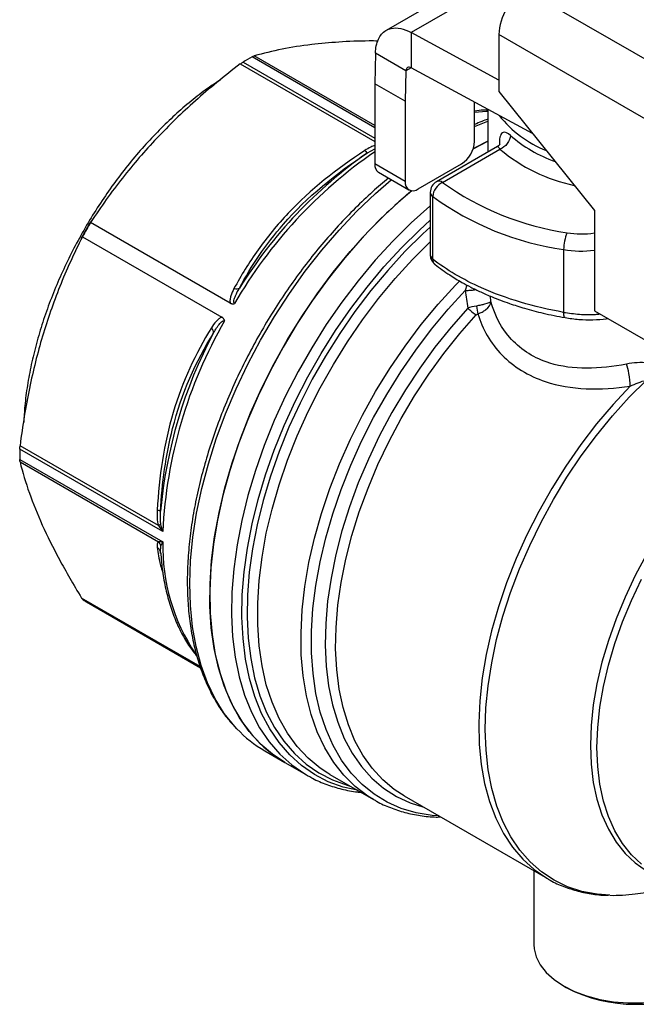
# Model space of a CAD drawing. Header units: inches. Extents: x 0.7 to 32.2, y 0.7 to 24.8.
# Tile 11 of 14: x 24.9 to 26.9, y 19.8 to 22.9. Entities that reach past the tile are written whole.
import ezdxf

# ---------------------------------------------------------------- set-up
doc = ezdxf.new("R2010")
doc.units = ezdxf.units.IN
doc.header["$LTSCALE"] = 3
doc.header["$MEASUREMENT"] = 0

msp = doc.modelspace()

# ---------------------------------------------------------------- linework, layer by layer
for p, q in [((26.562, 23.1118), (26.173, 22.8872)), ((26.439, 23.094), (26.0929, 22.8942)), ((26.5379, 23.0254), (27.1086, 22.696)), ((26.4544, 22.7345), (26.173, 22.8872)), ((26.173, 22.8872), (26.173, 22.7747)), ((27.0251, 22.5513), (26.4544, 22.8808)), ((26.4544, 22.8808), (26.4544, 22.6978)), ((25.6342, 22.7927), (26.0563, 22.549)), ((26.0563, 22.5823), (25.663, 22.8093)), ((26.0563, 22.5896), (25.6702, 22.8125)), ((26.0589, 22.8213), (26.0563, 22.7234)), ((26.1563, 22.7651), (26.0589, 22.8213)), ((25.6252, 22.7866), (26.0563, 22.5377)), ((26.1563, 22.7651), (26.1537, 22.6672)), ((26.173, 22.7747), (26.1563, 22.7651)), ((26.5624, 22.5635), (26.173, 22.7747)), ((26.1537, 22.6672), (26.0563, 22.7234)), ((26.0563, 22.7234), (26.0563, 22.4662)), ((26.4544, 22.6978), (26.7607, 22.3168)), ((26.1537, 22.6672), (26.1537, 22.41)), ((26.3764, 22.5385), (26.3764, 22.6644)), ((26.419, 22.6413), (26.419, 22.5042)), ((26.3764, 22.5856), (26.419, 22.6033)), ((26.033, 22.5014), (26.0563, 22.5141)), ((26.4496, 22.5218), (26.2542, 22.409)), ((26.2739, 22.4071), (26.4579, 22.5133)), ((26.4561, 22.5323), (26.4561, 22.527)), ((26.1537, 22.41), (26.0563, 22.4662)), ((26.1955, 22.3859), (26.3347, 22.4662)), ((26.0685, 22.4392), (26.1659, 22.3829)), ((26.2345, 22.3749), (26.2345, 22.1745)), ((26.2422, 22.161), (26.2422, 22.3614)), ((26.7607, 22.3168), (26.7607, 21.9953)), ((25.5926, 22.0201), (25.1452, 22.2784)), ((25.1188, 22.2328), (25.5663, 21.9745)), ((26.6621, 22.1915), (26.6621, 21.9903)), ((26.352, 22.0778), (26.3468, 22.0601)), ((26.4291, 22.0248), (26.4271, 22.0422)), ((26.7607, 21.9953), (27.0933, 21.8033)), ((25.3625, 21.3068), (24.9188, 21.5629)), ((25.3766, 21.2873), (24.9179, 21.5521)), ((24.9179, 21.5189), (25.3766, 21.2541)), ((24.9188, 21.511), (25.3625, 21.2549)), ((25.3685, 21.224), (25.3693, 21.2222)), ((25.3696, 21.2173), (25.3698, 21.221)), ((25.3698, 21.221), (25.3707, 21.2416)), ((25.3699, 21.2192), (25.3717, 21.1988)), ((25.4967, 20.8546), (25.1164, 21.0742)), ((25.4979, 20.8512), (25.1218, 21.0683)), ((25.1319, 21.0623), (25.498, 20.8509)), ((25.7039, 20.5843), (25.7679, 20.5473)), ((25.7679, 20.5473), (25.8376, 20.5071)), ((25.8376, 20.5071), (25.8441, 20.5035)), ((25.9128, 20.5092), (25.9059, 20.5133)), ((25.9128, 20.5092), (26.0522, 20.4287)), ((26.1511, 20.4398), (26.1418, 20.4453)), ((26.1511, 20.4398), (26.6099, 20.1749)), ((26.5666, 20.1999), (26.5666, 19.9636)), ((26.6099, 20.1749), (26.6123, 20.1736)), ((26.8916, 20.126), (26.9874, 20.139)), ((26.6617, 19.831), (26.6701, 19.8262))]:
    msp.add_line(p, q)
at = {"flags": 128}
for points in [[(26.3764, 22.6324), (26.4146, 22.6355), (26.419, 22.6357)], [(26.419, 22.5387), (26.3797, 22.5188), (26.3721, 22.5147)], [(26.3721, 22.5147), (26.3991, 22.5289), (26.419, 22.5387)], [(25.6142, 20.6553), (25.6072, 20.6629), (25.574, 20.7045), (25.5449, 20.7511), (25.52, 20.8025), (25.4995, 20.8585), (25.4835, 20.9186), (25.4721, 20.9826), (25.4654, 21.05), (25.4633, 21.1206), (25.466, 21.1938), (25.4733, 21.2693), (25.4853, 21.3466), (25.5018, 21.4254), (25.5229, 21.5051), (25.5483, 21.5852), (25.5779, 21.6654), (25.6116, 21.7452), (25.6491, 21.8241), (25.6903, 21.9016), (25.7348, 21.9774), (25.7826, 22.0509), (25.8332, 22.1218), (25.8863, 22.1897), (25.9418, 22.2541), (25.9992, 22.3147), (26.0583, 22.3712), (26.1094, 22.4156)], [(26.1754, 22.3802), (26.1335, 22.3443), (26.0742, 22.2886), (26.0164, 22.2288), (25.9606, 22.165), (25.907, 22.0978), (25.8559, 22.0275), (25.8076, 21.9544), (25.7624, 21.879), (25.7206, 21.8018), (25.6824, 21.7231), (25.6479, 21.6435), (25.6176, 21.5633), (25.5913, 21.4831), (25.5695, 21.4033), (25.5521, 21.3243), (25.5392, 21.2467), (25.531, 21.1708), (25.5275, 21.0971), (25.5287, 21.026), (25.5345, 20.958), (25.5451, 20.8933), (25.5602, 20.8325), (25.5799, 20.7757), (25.6039, 20.7234), (25.6322, 20.6759), (25.6647, 20.6334), (25.701, 20.5961), (25.7411, 20.5644), (25.7679, 20.5473)], [(26.2345, 22.3312), (26.2334, 22.3302), (26.1734, 22.2768), (26.1148, 22.219), (26.0579, 22.1571), (26.0032, 22.0916), (25.9508, 22.0228), (25.901, 21.951), (25.8543, 21.8767), (25.8107, 21.8004), (25.7707, 21.7224), (25.7343, 21.6432), (25.7019, 21.5632), (25.6736, 21.483), (25.6495, 21.4029), (25.6299, 21.3235), (25.6147, 21.2451), (25.6042, 21.1683), (25.5983, 21.0934), (25.5972, 21.021), (25.6007, 20.9514), (25.6089, 20.885), (25.6217, 20.8222), (25.6392, 20.7633), (25.661, 20.7088), (25.6872, 20.6588), (25.7176, 20.6138), (25.752, 20.5738), (25.7903, 20.5393), (25.8321, 20.5104), (25.8376, 20.5071)], [(26.0013, 20.4581), (25.955, 20.4686), (25.9073, 20.4857), (25.8627, 20.5087), (25.8214, 20.5373), (25.7836, 20.5714), (25.7496, 20.6108), (25.7196, 20.6554), (25.6937, 20.7047), (25.6721, 20.7586), (25.6549, 20.8168), (25.6422, 20.8788), (25.6341, 20.9444), (25.6306, 21.0132), (25.6317, 21.0848), (25.6375, 21.1588), (25.6479, 21.2347), (25.6629, 21.3121), (25.6823, 21.3906), (25.7061, 21.4697), (25.7341, 21.549), (25.7661, 21.628), (25.802, 21.7062), (25.8416, 21.7833), (25.8846, 21.8588), (25.9308, 21.9321), (25.9799, 22.0031), (26.0317, 22.0711), (26.0859, 22.1358), (26.142, 22.1969), (26.1999, 22.2541), (26.2345, 22.2856)], [(25.1447, 22.2801), (25.1209, 22.2392), (25.1144, 22.2275)], [(26.2345, 22.2635), (26.2106, 22.2416), (26.1533, 22.1851), (26.0978, 22.1246), (26.0442, 22.0605), (25.9929, 21.9932), (25.9443, 21.923), (25.8986, 21.8503), (25.856, 21.7756), (25.8168, 21.6993), (25.7813, 21.6219), (25.7496, 21.5437), (25.7219, 21.4652), (25.6983, 21.3869), (25.6791, 21.3092), (25.6643, 21.2326), (25.654, 21.1575), (25.6483, 21.0843), (25.6471, 21.0134), (25.6506, 20.9453), (25.6586, 20.8804), (25.6711, 20.819), (25.6882, 20.7614), (25.7096, 20.708), (25.7352, 20.6592), (25.7649, 20.6151), (25.7986, 20.5761), (25.836, 20.5423), (25.8769, 20.514), (25.921, 20.4913), (25.9683, 20.4743), (25.9776, 20.4718)], [(25.7679, 20.5473), (25.7282, 20.5737), (25.6892, 20.6072), (25.6541, 20.6461), (25.6229, 20.6902), (25.5959, 20.7393), (25.5732, 20.793), (25.555, 20.8511), (25.5413, 20.9131), (25.5322, 20.9789), (25.5278, 21.048), (25.5281, 21.1199), (25.5331, 21.1943), (25.5427, 21.2708), (25.557, 21.3489), (25.5758, 21.4282), (25.5991, 21.5081), (25.6266, 21.5884), (25.6583, 21.6684), (25.6939, 21.7478), (25.7333, 21.8261), (25.7762, 21.9028), (25.8224, 21.9775), (25.8715, 22.0497), (25.9235, 22.1192), (25.9778, 22.1854), (26.0343, 22.2479)], [(25.9059, 20.5133), (25.8815, 20.5294), (25.8428, 20.5612), (25.8078, 20.5985), (25.7768, 20.6409), (25.7498, 20.6882), (25.7271, 20.7402), (25.7087, 20.7965), (25.6949, 20.8568), (25.6856, 20.9208), (25.681, 20.9881), (25.681, 21.0583), (25.6856, 21.131), (25.6949, 21.2057), (25.7087, 21.282), (25.7271, 21.3595), (25.7498, 21.4378), (25.7768, 21.5162), (25.8078, 21.5945), (25.8428, 21.6721), (25.8815, 21.7485), (25.9236, 21.8235), (25.969, 21.8963), (26.0173, 21.9668), (26.0683, 22.0344), (26.1217, 22.0987), (26.1772, 22.1595), (26.2344, 22.2162), (26.2345, 22.2163)], [(26.0522, 20.4287), (26.0343, 20.4397), (25.994, 20.4701), (25.9574, 20.5061), (25.9248, 20.5475), (25.8963, 20.594), (25.8721, 20.6453), (25.8524, 20.7012), (25.8372, 20.7613), (25.8267, 20.8253), (25.8209, 20.8927), (25.8199, 20.9632), (25.8237, 21.0363), (25.8322, 21.1115), (25.8454, 21.1886), (25.8632, 21.2668), (25.8856, 21.3459), (25.9123, 21.4254), (25.9432, 21.5046), (25.9782, 21.5833), (26.017, 21.6608), (26.0593, 21.7368), (26.105, 21.8108), (26.1538, 21.8823), (26.2053, 21.9509), (26.2592, 22.0162), (26.3153, 22.0777), (26.3289, 22.0917)], [(26.262, 20.3758), (26.2405, 20.3774), (26.1897, 20.3856), (26.1415, 20.3997), (26.0963, 20.4196), (26.0542, 20.4453), (26.0157, 20.4765), (25.9808, 20.5132), (25.9497, 20.555), (25.9228, 20.6017), (25.9001, 20.6531), (25.8817, 20.7088), (25.8678, 20.7686), (25.8585, 20.832), (25.8538, 20.8987), (25.8537, 20.9683), (25.8582, 21.0404), (25.8674, 21.1145), (25.8811, 21.1902), (25.8993, 21.2671), (25.9219, 21.3447), (25.9487, 21.4226), (25.9795, 21.5002), (26.0143, 21.5772), (26.0527, 21.653), (26.0947, 21.7273), (26.1398, 21.7996), (26.1878, 21.8694), (26.2386, 21.9363), (26.2916, 22), (26.3468, 22.0601)], [(26.3544, 22.0042), (26.3009, 21.9433), (26.2495, 21.879), (26.2006, 21.8116), (26.1545, 21.7415), (26.1115, 21.6692), (26.0719, 21.5951), (26.0358, 21.5196), (26.0035, 21.4433), (25.9753, 21.3665), (25.9512, 21.2897), (25.9314, 21.2135), (25.9161, 21.1383), (25.9053, 21.0645), (25.8991, 20.9926), (25.8976, 20.923), (25.9007, 20.8562), (25.9084, 20.7925), (25.9207, 20.7324), (25.9376, 20.6762), (25.9588, 20.6243), (25.9843, 20.5769), (26.0139, 20.5344), (26.0475, 20.4971), (26.0848, 20.4651), (26.1256, 20.4386), (26.1696, 20.4179), (26.2135, 20.4037)], [(26.1418, 20.4453), (26.119, 20.4607), (26.0818, 20.492), (26.0482, 20.5286), (26.0186, 20.5703), (25.993, 20.6169), (25.9717, 20.668), (25.9547, 20.7234), (25.9423, 20.7827), (25.9343, 20.8456), (25.931, 20.9117), (25.9323, 20.9805), (25.9382, 21.0516), (25.9487, 21.1246), (25.9637, 21.1991), (25.9832, 21.2746), (26.0069, 21.3506), (26.0348, 21.4266), (26.0666, 21.5023), (26.1023, 21.5771), (26.1415, 21.6505), (26.184, 21.7222), (26.2296, 21.7916), (26.278, 21.8584), (26.3289, 21.9221), (26.382, 21.9824)], [(26.8755, 21.7539), (26.8204, 21.6951), (26.7674, 21.6325), (26.7167, 21.5665), (26.6687, 21.4975), (26.6237, 21.426), (26.582, 21.3523), (26.5438, 21.2771), (26.5094, 21.2007), (26.4791, 21.1236), (26.4529, 21.0463), (26.4311, 20.9694), (26.4138, 20.8932), (26.4011, 20.8184), (26.3931, 20.7453), (26.3898, 20.6744), (26.3913, 20.6062), (26.3976, 20.5411), (26.4086, 20.4795), (26.4242, 20.4218), (26.4443, 20.3684), (26.4689, 20.3195), (26.4978, 20.2756), (26.5307, 20.2369), (26.5675, 20.2037), (26.6079, 20.1761), (26.6099, 20.1749)], [(26.8103, 20.1215), (26.7698, 20.1246), (26.7208, 20.1338), (26.6746, 20.149), (26.6313, 20.1699), (26.5913, 20.1965), (26.5548, 20.2286), (26.522, 20.266), (26.4932, 20.3084), (26.4685, 20.3557), (26.448, 20.4075), (26.4319, 20.4635), (26.4204, 20.5233), (26.4133, 20.5866), (26.4109, 20.653), (26.4131, 20.7221), (26.4199, 20.7934), (26.4313, 20.8665), (26.4472, 20.941), (26.4675, 21.0164), (26.492, 21.0922), (26.5206, 21.168), (26.5532, 21.2433), (26.5896, 21.3175), (26.6294, 21.3904), (26.6726, 21.4614), (26.7187, 21.53), (26.7675, 21.5959), (26.8188, 21.6587), (26.8721, 21.7179), (26.9273, 21.7732)], [(26.9283, 21.2136), (26.8919, 21.1463), (26.8592, 21.0777), (26.8303, 21.0082), (26.8055, 20.9384), (26.7849, 20.8688), (26.7687, 20.7999), (26.7571, 20.7322), (26.7501, 20.6662), (26.7477, 20.6024), (26.7501, 20.5414), (26.7571, 20.4835), (26.7687, 20.4292), (26.7849, 20.379), (26.8055, 20.3331), (26.8303, 20.2919), (26.8592, 20.2558), (26.8919, 20.225), (26.9283, 20.1998)], [(26.9119, 20.2208), (26.8794, 20.2514), (26.8508, 20.2873), (26.8262, 20.3281), (26.8058, 20.3736), (26.7897, 20.4235), (26.7782, 20.4774), (26.7712, 20.5348), (26.7689, 20.5954), (26.7712, 20.6586), (26.7782, 20.7241), (26.7897, 20.7913), (26.8058, 20.8596), (26.8262, 20.9287), (26.8508, 20.998), (26.8794, 21.0669), (26.9119, 21.135)], [(26.5666, 19.9636), (26.5675, 19.9502), (26.5741, 19.9237), (26.5871, 19.898), (26.6064, 19.8737), (26.6314, 19.8512), (26.6618, 19.831), (26.6968, 19.8135), (26.7358, 19.799), (26.7779, 19.7879), (26.8224, 19.7803), (26.8683, 19.7765), (26.9146, 19.7765), (26.9605, 19.7803), (27.0049, 19.7879), (27.0471, 19.799), (27.0861, 19.8135), (27.1211, 19.831), (27.1515, 19.8512), (27.1765, 19.8737), (27.1814, 19.8791)]]:
    msp.add_lwpolyline(points, dxfattribs=at)
for centre, radius, start, end in [((26.6358, 22.8725), 0.1815, 122.6055, 177.3945), ((26.1355, 21.9574), 0.9742, 119.0198, 120.9748), ((26.738, 22.8434), 0.3593, 218.1671, 248.4203), ((26.2858, 22.5427), 0.0908, 302.6055, 357.3945), ((26.7832, 22.8917), 0.4437, 228.8583, 250.4369), ((26.8106, 22.9348), 0.5496, 230.0778, 257.9564), ((26.9112, 21.264), 1.5069, 124.5636, 149.9509), ((26.8899, 21.2785), 1.4933, 125.0212, 148.0779), ((26.0844, 22.4626), 0.0283, 172.7442, 235.9436), ((27.1833, 21.1641), 1.5795, 129.6515, 136.6713), ((26.1792, 22.4058), 0.0258, 170.786, 309.2033), ((26.2739, 22.3749), 0.0394, 119.9973, 180), ((26.296, 22.3579), 0.0539, 114.2143, 176.2837), ((26.2624, 22.391), 0.0198, 54.3824, 114.3071), ((26.8018, 23.1373), 0.9011, 234.1353, 261.8002), ((26.2519, 22.3759), 0.0174, 183.11, 236.2844), ((26.7972, 23.1291), 0.9473, 234.1353, 261.8002), ((26.6818, 21.3609), 1.7897, 149.1567, 150.8433), ((26.7995, 22.1911), 0.1374, 156.7152, 179.8497), ((26.718, 22.5097), 0.268, 260.3876, 279.1469), ((26.7181, 22.5232), 0.3364, 260.4181, 277.2695), ((26.2739, 22.1745), 0.0394, 180, 232.0688), ((26.2519, 22.1754), 0.0174, 183.11, 236.2844), ((26.869, 21.2166), 1.494, 150.0286, 177.287), ((26.8574, 21.2217), 1.4935, 151.9225, 174.9773), ((25.8922, 21.5355), 0.9744, 179.0226, 180.9774), ((25.9953, 21.2404), 0.6188, 178.7271, 213.9284), ((25.3042, 21.3607), 0.3446, 238.0402, 240.0026), ((25.9025, 20.9273), 0.3963, 223.3359, 239.9269), ((26.8238, 20.6126), 0.4913, 268.4253, 277.9227), ((26.8914, 20.251), 0.4791, 242.4798, 297.5202)]:
    msp.add_arc(centre, radius, start, end)
for points, knots in [([(26.0589, 22.8213), (26.059, 22.8298), (26.0598, 22.8377), (26.0644, 22.8601), (26.0701, 22.8727), (26.0866, 22.8917), (26.0971, 22.8979), (26.1187, 22.9025), (26.1289, 22.9024), (26.1505, 22.8979), (26.1617, 22.8935), (26.173, 22.8872)], [0, 0, 0, 0, 0.0780063, 0.0780063, 0.2343114, 0.2343114, 0.3906085, 0.3906085, 0.5102459, 0.5102459, 0.6298829, 0.6298829, 0.6298829, 0.6298829]), ([(26.0664, 22.8602), (26.057, 22.8602), (26.0131, 22.8606), (25.9415, 22.8573), (25.8472, 22.8491), (25.7551, 22.8349), (25.6991, 22.8201), (25.6702, 22.8125)], [0, 0, 0, 0, 0.058516, 0.273205, 0.482965, 0.7337, 1, 1, 1, 1]), ([(25.6252, 22.7866), (25.5729, 22.7468), (25.5255, 22.7078), (25.4372, 22.6292), (25.3963, 22.5896), (25.319, 22.5078), (25.2826, 22.4656), (25.2123, 22.3764), (25.1785, 22.3293), (25.1452, 22.2784)], [0, 0, 0, 0, 0.25, 0.25, 0.5, 0.5, 0.75, 0.75, 1, 1, 1, 1]), ([(26.173, 22.7747), (26.1709, 22.7756), (26.1689, 22.7761), (26.1651, 22.7762), (26.1633, 22.7758), (26.1602, 22.774), (26.159, 22.7727), (26.1571, 22.7693), (26.1565, 22.7673), (26.1563, 22.7651)], [0, 0, 0, 0, 0.01985695, 0.01985695, 0.03970369, 0.03970369, 0.05955043, 0.05955043, 0.07942108, 0.07942108, 0.07942108, 0.07942108]), ([(25.5622, 22.7359), (25.5502, 22.7281), (25.5205, 22.7089), (25.4736, 22.6731), (25.4219, 22.6293), (25.3714, 22.5814), (25.3223, 22.5299), (25.275, 22.4751), (25.2298, 22.4172), (25.1868, 22.3566), (25.1464, 22.2937), (25.1089, 22.2289), (25.0744, 22.1626), (25.0432, 22.0952), (25.0154, 22.0271), (24.9912, 21.9587), (24.9709, 21.8904), (24.9544, 21.8227), (24.942, 21.756), (24.9338, 21.694), (24.9317, 21.6553), (24.9308, 21.6377)], [0, 0, 0, 0, 0.036712, 0.09076, 0.144798, 0.198824, 0.252838, 0.306842, 0.360838, 0.414827, 0.468813, 0.522797, 0.576781, 0.630768, 0.68476, 0.738759, 0.792767, 0.846787, 0.900822, 0.954871, 1, 1, 1, 1]), ([(26.419, 22.6381), (26.4144, 22.6383), (26.4005, 22.6387), (26.3861, 22.6369), (26.3764, 22.6357)], [0, 0, 0, 0, 0.333386, 1, 1, 1, 1]), ([(26.419, 22.6094), (26.4125, 22.6072), (26.3984, 22.6025), (26.3841, 22.596), (26.3764, 22.5924)], [0, 0, 0, 0, 0.459056, 1, 1, 1, 1]), ([(26.4913, 22.5575), (26.4824, 22.5657), (26.4691, 22.5715), (26.4583, 22.5586), (26.4561, 22.5421), (26.4561, 22.5323)], [0, 0, 0, 0, 0.1371266, 0.2285444, 0.3199621, 0.3199621, 0.3199621, 0.3199621]), ([(26.4913, 22.5575), (26.4913, 22.5491), (26.4877, 22.5395), (26.4753, 22.5231), (26.4667, 22.5165), (26.4579, 22.5133)], [0, 0, 0, 0, 0.5, 0.5, 1, 1, 1, 1]), ([(26.0245, 22.509), (25.9343, 22.4506), (25.8503, 22.3831), (25.7434, 22.2708), (25.7112, 22.2314), (25.6533, 22.1503), (25.6276, 22.1085), (25.605, 22.0663)], [0, 0, 0, 0, 0.5, 0.5, 0.75, 0.75, 1, 1, 1, 1]), ([(26.0563, 22.5254), (26.0519, 22.5238), (26.0406, 22.5197), (26.0306, 22.5131), (26.0245, 22.509)], [0, 0, 0, 0, 0.388632, 1, 1, 1, 1]), ([(26.4589, 22.5295), (26.4588, 22.5296), (26.4585, 22.53), (26.456, 22.5262), (26.4517, 22.5233), (26.4496, 22.5218)], [0, 0, 0, 0, 0.228197, 0.61717, 1, 1, 1, 1]), ([(26.4496, 22.5218), (26.4496, 22.5218), (26.4499, 22.5222), (26.4508, 22.5218), (26.4531, 22.5204), (26.4561, 22.516), (26.4579, 22.5133)], [0, 0, 0, 0, 0.009609, 0.19192, 0.508289, 1, 1, 1, 1]), ([(25.6225, 22.0681), (25.6602, 22.1389), (25.7688, 22.301), (25.9317, 22.4357), (26.033, 22.5014)], [0, 0, 0, 0, 0.707436, 1.650685, 1.650685, 1.650685, 1.650685]), ([(26.1005, 22.4207), (26.0834, 22.4064), (26.0473, 22.376), (25.9935, 22.3248), (25.9391, 22.2683), (25.8866, 22.2084), (25.836, 22.1454), (25.7877, 22.0796), (25.7418, 22.0114), (25.6987, 21.941), (25.6586, 21.8689), (25.6215, 21.7954), (25.5878, 21.7209), (25.5576, 21.6457), (25.531, 21.5703), (25.5082, 21.4949), (25.4893, 21.4199), (25.4744, 21.3458), (25.4636, 21.2729), (25.457, 21.2016), (25.4545, 21.1321), (25.4563, 21.0649), (25.4624, 21.0003), (25.4727, 20.9386), (25.4872, 20.8802), (25.5058, 20.8253), (25.5285, 20.7743), (25.5552, 20.7277), (25.5824, 20.6889), (25.6023, 20.6677), (25.6105, 20.6589)], [0, 0, 0, 0, 0.032463, 0.068707, 0.104938, 0.141156, 0.177364, 0.213564, 0.249758, 0.285949, 0.322139, 0.35833, 0.394525, 0.430727, 0.466937, 0.503158, 0.539393, 0.575644, 0.611913, 0.6482, 0.684505, 0.720827, 0.757159, 0.793491, 0.829803, 0.866072, 0.902267, 0.938353, 0.974298, 1, 1, 1, 1]), ([(25.1188, 22.2328), (25.0914, 22.1785), (25.0676, 22.1257), (25.0254, 22.0202), (25.0071, 21.9675), (24.9749, 21.8597), (24.961, 21.8045), (24.9371, 21.6887), (24.927, 21.6281), (24.9188, 21.5629)], [0, 0, 0, 0, 0.25, 0.25, 0.5, 0.5, 0.75, 0.75, 1, 1, 1, 1]), ([(26.6621, 21.9903), (26.5666, 22.0071), (26.4098, 22.0538), (26.2862, 22.1267), (26.2422, 22.161)], [-1.660352, -1.660352, -1.660352, -1.660352, -0.944714, -0.407986, -0.407986, -0.407986, -0.407986]), ([(26.2422, 22.161), (26.2426, 22.1577), (26.2433, 22.151), (26.2466, 22.1454), (26.2494, 22.1438), (26.2498, 22.1436)], [0, 0, 0, 0, 0.466729, 0.933458, 1, 1, 1, 1]), ([(26.2497, 22.1434), (26.265, 22.1321), (26.292, 22.1122), (26.3314, 22.0886), (26.3597, 22.0734), (26.38, 22.0632), (26.4025, 22.0526), (26.4378, 22.0372), (26.4846, 22.0196), (26.5394, 22.0022), (26.5987, 21.9864), (26.6429, 21.9779), (26.6665, 21.9733)], [0, 0, 0, 0, 0.14245, 0.250899, 0.324961, 0.364775, 0.405103, 0.492508, 0.62079, 0.728981, 0.855336, 1, 1, 1, 1]), ([(25.605, 22.0663), (25.601, 22.0587), (25.5975, 22.051), (25.5938, 22.0393), (25.5928, 22.0353), (25.5918, 22.0276), (25.5919, 22.0238), (25.5927, 22.0201)], [0, 0, 0, 0, 0.5, 0.5, 0.75, 0.75, 1, 1, 1, 1]), ([(25.6068, 22.0185), (25.6042, 22.02), (25.6038, 22.0282), (25.6104, 22.0462), (25.6177, 22.0599), (25.6225, 22.0681)], [-0.2980604, -0.2980604, -0.2980604, -0.2980604, -0.2433855, -0.1887106, -0.1066982, -0.1066982, -0.1066982, -0.1066982]), ([(26.3468, 22.0601), (26.351, 22.0604), (26.3595, 22.0609), (26.371, 22.062), (26.3777, 22.0629), (26.3802, 22.0632)], [0, 0, 0, 0, 0.385314, 0.770583, 1, 1, 1, 1]), ([(25.5927, 22.0201), (25.5928, 22.0201), (25.5931, 22.0198), (25.5939, 22.0194), (25.5951, 22.0188), (25.5968, 22.0183), (25.5992, 22.0177), (25.602, 22.0175), (25.6048, 22.0178), (25.6062, 22.0183), (25.6068, 22.0185)], [0, 0, 0, 0, 0.027852, 0.090473, 0.18577, 0.309676, 0.45659, 0.708776, 0.882878, 1, 1, 1, 1]), ([(26.4291, 22.0248), (26.4291, 22.0247), (26.4291, 22.0247), (26.4269, 22.0222), (26.417, 22.0182), (26.3965, 22.0132), (26.3871, 22.0113), (26.3823, 22.0105)], [-0.00025301, -0.00025301, -0.00025301, -0.00025301, 0, 0, 0.02264497, 0.0301933, 0.03774162, 0.03774162, 0.03774162, 0.03774162]), ([(26.3871, 21.9856), (26.3917, 21.9872), (26.4008, 21.991), (26.4199, 22.003), (26.4281, 22.0157), (26.4291, 22.0246), (26.4291, 22.0247), (26.4291, 22.0248)], [-0.00025301, -0.00025301, -0.00025301, -0.00025301, 0.00729532, 0.01484364, 0.03748861, 0.03748861, 0.03774162, 0.03774162, 0.03774162, 0.03774162]), ([(26.8641, 21.8245), (26.7777, 21.8074), (26.6329, 21.8031), (26.4854, 21.8948), (26.4409, 21.9799), (26.4291, 22.0248)], [8.561888, 8.561888, 8.561888, 8.561888, 9.326877, 9.83687, 10.33779, 10.33779, 10.33779, 10.33779]), ([(25.5663, 21.9744), (25.5627, 21.9734), (25.5594, 21.9714), (25.5532, 21.9667), (25.5502, 21.964), (25.5419, 21.955), (25.537, 21.9479), (25.5325, 21.9406)], [0, 0, 0, 0, 0.25, 0.25, 0.5, 0.5, 1, 1, 1, 1]), ([(25.5747, 21.963), (25.5746, 21.9636), (25.5743, 21.965), (25.5734, 21.9672), (25.5719, 21.9696), (25.5701, 21.9717), (25.5683, 21.9732), (25.5671, 21.9741), (25.5665, 21.9744), (25.5663, 21.9744)], [0, 0, 0, 0, 0.111373, 0.266152, 0.478781, 0.684958, 0.848722, 0.956429, 1, 1, 1, 1]), ([(26.3871, 21.9856), (26.4015, 21.9372), (26.4536, 21.8453), (26.6206, 21.7422), (26.7807, 21.7396), (26.8755, 21.7539)], [8.561888, 8.561888, 8.561888, 8.561888, 9.071881, 9.581874, 10.346863, 10.346863, 10.346863, 10.346863]), ([(26.6621, 21.9903), (26.6789, 21.988), (26.7126, 21.9834), (26.753, 21.9826), (26.7734, 21.9848), (26.7781, 21.9853)], [0, 0, 0, 0, 0.436518, 0.871016, 1, 1, 1, 1]), ([(26.6666, 21.9734), (26.6657, 21.9739), (26.664, 21.9748), (26.6624, 21.9808), (26.6622, 21.9871), (26.6621, 21.9903)], [0, 0, 0, 0, 0.321594, 0.660693, 1, 1, 1, 1]), ([(26.6665, 21.9733), (26.6814, 21.9712), (26.711, 21.9669), (26.7561, 21.9663), (26.7878, 21.9677), (26.8017, 21.9703), (26.8035, 21.9706)], [0, 0, 0, 0, 0.317463, 0.635235, 0.952342, 1, 1, 1, 1]), ([(25.5325, 21.9406), (25.482, 21.8593), (25.4396, 21.7679), (25.3952, 21.6196), (25.3837, 21.5682), (25.3669, 21.4632), (25.3615, 21.4096), (25.3588, 21.356)], [0, 0, 0, 0, 0.5, 0.5, 0.75, 0.75, 1, 1, 1, 1]), ([(25.5397, 21.9247), (25.5459, 21.9356), (25.5542, 21.9488), (25.5667, 21.9618), (25.5722, 21.9645), (25.5747, 21.963)], [-0.1913616, -0.1913616, -0.1913616, -0.1913616, -0.0820121, -0.0546748, 0, 0, 0, 0]), ([(25.3696, 21.3525), (25.3743, 21.4429), (25.4025, 21.6527), (25.4831, 21.8338), (25.5397, 21.9247)], [0, 0, 0, 0, 0.707444, 1.650702, 1.650702, 1.650702, 1.650702]), ([(26.8755, 21.7539), (26.8754, 21.7651), (26.8727, 21.7909), (26.8668, 21.8157), (26.8641, 21.8245)], [0, 0, 0, 0, 0.571429, 1, 1, 1, 1]), ([(24.9188, 21.511), (24.927, 21.4775), (24.9369, 21.4445), (24.9607, 21.3775), (24.9744, 21.3436), (25.0062, 21.2732), (25.0243, 21.2367), (25.0659, 21.1594), (25.0894, 21.1186), (25.1164, 21.0742)], [0, 0, 0, 0, 0.25, 0.25, 0.5, 0.5, 0.75, 0.75, 1, 1, 1, 1]), ([(25.3766, 21.2873), (25.3766, 21.2875), (25.3765, 21.2876), (25.374, 21.2954), (25.372, 21.3033), (25.3707, 21.3112)], [-0.00160954, -0.00160954, -0.00160954, -0.00160954, 0, 0, 0.08045236, 0.08045236, 0.08045236, 0.08045236]), ([(25.3707, 21.2416), (25.372, 21.2452), (25.374, 21.2494), (25.3765, 21.2539), (25.3766, 21.254), (25.3766, 21.2541)], [-0.08206181, -0.08206181, -0.08206181, -0.08206181, -0.00159889, -0.00159889, 0, 0, 0, 0]), ([(25.3588, 21.2375), (25.3603, 21.2362), (25.3634, 21.2335), (25.3667, 21.2288), (25.3679, 21.2255), (25.3684, 21.2239)], [0, 0, 0, 0, 0.353538, 0.707247, 1, 1, 1, 1]), ([(25.3588, 21.2375), (25.3612, 21.2189), (25.3645, 21.1938), (25.3742, 21.1643), (25.3767, 21.1567)], [0, 0, 0, 0, 0.74385, 1, 1, 1, 1]), ([(25.3717, 21.1988), (25.3723, 21.1911), (25.3744, 21.1628), (25.3826, 21.1167), (25.3962, 21.0612), (25.4142, 21.0093), (25.4363, 20.9615), (25.4601, 20.9206), (25.4782, 20.8978), (25.4861, 20.8879)], [0, 0, 0, 0, 0.061137, 0.224429, 0.38761, 0.550526, 0.712977, 0.874742, 1, 1, 1, 1]), ([(25.8449, 20.5037), (25.8489, 20.5013), (25.867, 20.4904), (25.9021, 20.476), (25.9501, 20.4614), (25.987, 20.4536), (26.0082, 20.4522), (26.012, 20.4519)], [0, 0, 0, 0, 0.079866, 0.365275, 0.65083, 0.937371, 1, 1, 1, 1]), ([(26.0521, 20.4294), (26.0555, 20.4272), (26.0725, 20.4164), (26.1063, 20.4019), (26.153, 20.3861), (26.2023, 20.3765), (26.2406, 20.372), (26.2629, 20.3725), (26.2675, 20.3726)], [0, 0, 0, 0, 0.054031, 0.275279, 0.496541, 0.718477, 0.941666, 1, 1, 1, 1]), ([(26.6126, 20.1735), (26.6131, 20.1732), (26.6269, 20.1642), (26.6568, 20.1514), (26.702, 20.1353), (26.7501, 20.1257), (26.7847, 20.1212), (26.8038, 20.1215), (26.8056, 20.1215)], [0, 0, 0, 0, 0.009342, 0.249722, 0.490034, 0.731037, 0.973445, 1, 1, 1, 1])]:
    msp.add_open_spline(points, degree=3, knots=knots)
for points in [[(25.6252, 22.7866), (25.6283, 22.7889), (25.6314, 22.791), (25.6342, 22.7927)], [(25.663, 22.8093), (25.6658, 22.8109), (25.6682, 22.8119), (25.6702, 22.8125)], [(26.0245, 22.509), (26.0287, 22.5039), (26.0319, 22.501), (26.033, 22.5014)], [(25.605, 22.0663), (25.6126, 22.0647), (25.6191, 22.0653), (25.6225, 22.0681)], [(26.3468, 22.0601), (26.3489, 22.0414), (26.3515, 22.0228), (26.3544, 22.0042)], [(26.3823, 22.0105), (26.372, 22.0087), (26.3621, 22.0063), (26.3544, 22.0042)], [(26.3544, 22.0042), (26.3631, 21.9955), (26.3732, 21.9875), (26.382, 21.9824)], [(26.3823, 22.0105), (26.3845, 22.0015), (26.3862, 21.9928), (26.3871, 21.9856)], [(26.382, 21.9824), (26.3833, 21.9838), (26.3851, 21.9851), (26.3871, 21.9856)], [(25.5397, 21.9247), (25.5404, 21.9289), (25.5377, 21.9349), (25.5325, 21.9406)], [(26.9319, 21.8284), (26.9095, 21.8302), (26.8862, 21.8288), (26.8641, 21.8245)], [(26.8755, 21.7539), (26.8924, 21.7617), (26.9101, 21.7683), (26.9273, 21.7732)], [(24.9179, 21.5521), (24.918, 21.5554), (24.9183, 21.5591), (24.9188, 21.5629)], [(24.9188, 21.511), (24.9183, 21.513), (24.918, 21.5157), (24.9179, 21.5189)], [(25.3588, 21.356), (25.3579, 21.3396), (25.358, 21.3225), (25.3625, 21.3068)], [(25.3696, 21.3525), (25.3694, 21.3536), (25.3654, 21.3549), (25.3588, 21.356)], [(25.3707, 21.3112), (25.3685, 21.3236), (25.3688, 21.3382), (25.3696, 21.3525)], [(25.3707, 21.3112), (25.3691, 21.3099), (25.3662, 21.3084), (25.3625, 21.3068)], [(25.3625, 21.3068), (25.3666, 21.3002), (25.3714, 21.2936), (25.3766, 21.2873)], [(25.3625, 21.2549), (25.358, 21.2521), (25.3579, 21.245), (25.3588, 21.2375)], [(25.3766, 21.2541), (25.3714, 21.254), (25.3666, 21.2543), (25.3625, 21.2549)], [(25.3707, 21.2416), (25.3691, 21.2466), (25.3662, 21.2512), (25.3625, 21.2549)], [(25.1218, 21.0683), (25.1198, 21.0696), (25.118, 21.0716), (25.1164, 21.0742)]]:
    msp.add_open_spline(points, degree=3)

doc.saveas('drawing.dxf')
